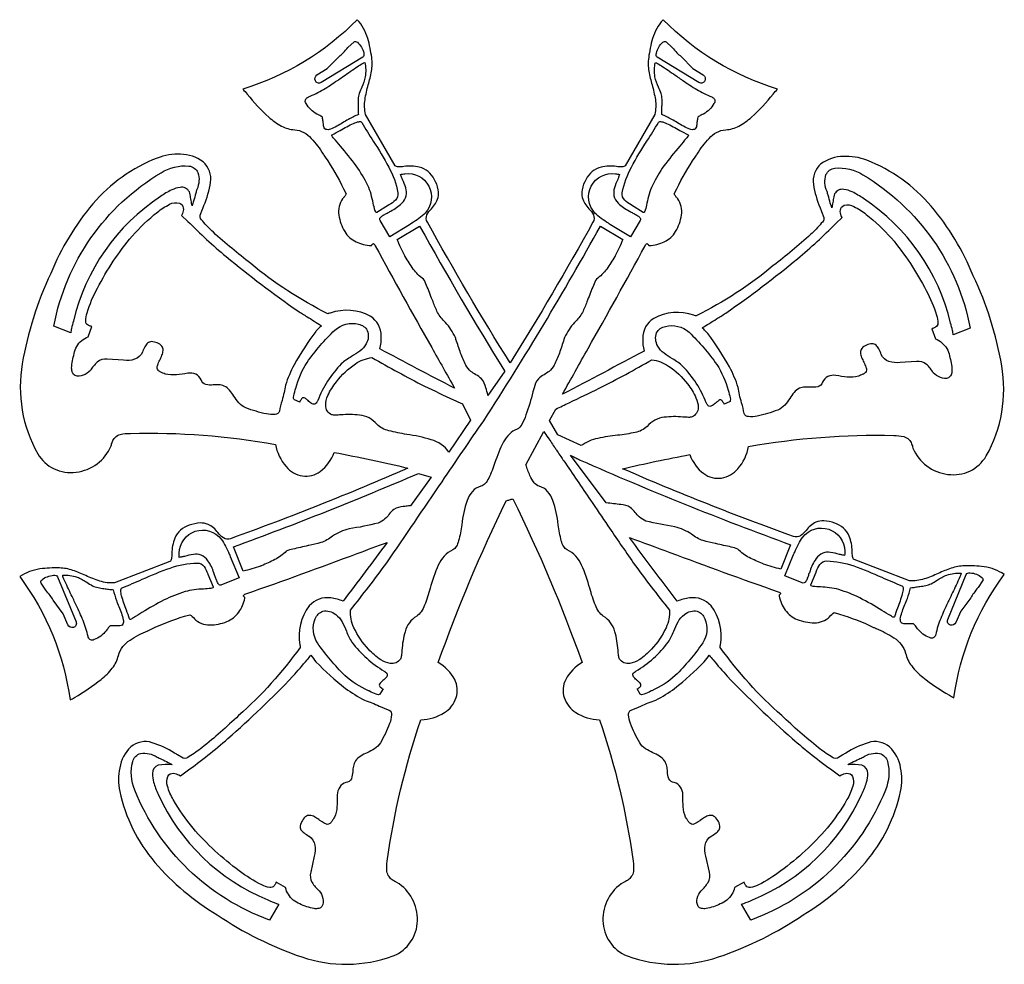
# Model space of a CAD drawing. Extents: x 0.49 to 8.06, y 2.02 to 9.28.
import ezdxf

# ---------------------------------------------------------------- set-up
doc = ezdxf.new("R2010")
doc.units = 0

msp = doc.modelspace()

# ---------------------------------------------------------------- linework, layer by layer
for points in [[(7.757156, 5.087283, 0.077), (7.653992, 5.068571, 0.024748), (7.555106, 5.028811, -0.030739), (7.446327, 4.986042, -0.097046), (7.333433, 4.9725), (6.908146, 5.1356, -0.141644), (6.90079, 5.14427, -0.06547), (6.896444, 5.158278, -0.030514), (6.892546, 5.19888, 0.08933), (6.870437, 5.315928, 0.216478), (6.758592, 5.414994, 0.079621), (6.674365, 5.432755, 0.107726), (6.614255, 5.422243, 0.120085), (6.538265, 5.358798, -0.074912), (6.496014, 5.317972, -0.232616), (6.440796, 5.312294, -0.016055), (5.127544, 5.833307, -0.009663), (5.644742, 5.94204, 0.147313), (5.751915, 5.79541, 0.193689), (5.887567, 5.761195, 0.176141), (6.01475, 5.832886, 0.131449), (6.096514, 6.003969, -0.050471), (7.211928, 6.088536, -0.07163), (7.289616, 6.080041, -0.136142), (7.328761, 6.056824, -0.088043), (7.349596, 6.024922, -0.048785), (7.359918, 5.991886, 0.270401), (7.628449, 5.790082, 0.30517), (7.923853, 5.931469, 0.172666), (8.042832, 6.623891, 0.067535), (7.824143, 7.316312, 0.077915), (7.500316, 7.851477, 0.123042), (7.004729, 8.204294, 0.103405), (6.825194, 8.233555, 0.160028), (6.652667, 8.175607, 0.259524), (6.595399, 8.018455, 0.064128), (6.646555, 7.838887, -0.001797), (6.657337, 7.810132), (6.674462, 7.764842, -0.276214), (6.655427, 7.719385, -0.034683), (6.573281, 7.633666, -0.022123), (6.286765, 7.393897, -0.05766), (5.694587, 7.008231, -0.093588), (5.687535, 7.009194, -0.010224), (5.674419, 7.012987, 0.211294), (5.367447, 6.988601, 0.258242), (5.282746, 6.83494, 0.076502), (5.292678, 6.73791, -0.004241), (4.666429, 6.407172, -0.001163), (4.86217, 6.755966, 0.004577), (5.30046, 7.545862, -0.058758), (5.309121, 7.559048, -0.185959), (5.315466, 7.563082, -0.223221), (5.320261, 7.56102, -0.048064), (5.324274, 7.555923, 0.049982), (5.328334, 7.550789, 0.087752), (5.330608, 7.549228, 0.138464), (5.333179, 7.548871, 0.104938), (5.448456, 7.577004, 0.146313), (5.535689, 7.656108, 0.0984), (5.580485, 7.782769, 0.191244), (5.552831, 7.908294, -0.030471), (5.537054, 7.925286, -0.061883), (5.524782, 7.944544), (5.545033, 7.983803, -0.040235), (5.686457, 8.228784, 0.000391), (5.69615, 8.243569, 0.000261), (5.701125, 8.251117, -0.047638), (5.79271, 8.371949, -0.194677), (5.920474, 8.438382, 0.115089), (6.022027, 8.467081, 0.058338), (6.119798, 8.535657, 0.037631), (6.285225, 8.711175, -0.003845), (6.31929, 8.750985, -0.124794), (5.439107, 9.284081, 0.11095), (5.358687, 9.138916, 0.041482), (5.328508, 8.992618, 0.079411), (5.330346, 8.88758, 0.025572), (5.354368, 8.783597, -0.031327), (5.379755, 8.669868, -0.098234), (5.375244, 8.556174), (5.147796, 8.162011, -0.144027), (5.137942, 8.155678, -0.06726), (5.123097, 8.153297, -0.031301), (5.081306, 8.155458, 0.087356), (4.96239, 8.151231, 0.213151), (4.847142, 8.057815, 0.080712), (4.816641, 7.977662, 0.108535), (4.817957, 7.916727, 0.119524), (4.869457, 7.831733, -0.075443), (4.903504, 7.783645, -0.237944), (4.900096, 7.728592, -0.013854), (4.26294, 6.645797, -0.013802), (3.627347, 7.728592, -0.237934), (3.623946, 7.783644, -0.075433), (3.657996, 7.83173, 0.119526), (3.709502, 7.916725, 0.10854), (3.710819, 7.977661, 0.080715), (3.680318, 8.057815, 0.213127), (3.565061, 8.151231, 0.087359), (3.446149, 8.155458, -0.031303), (3.404361, 8.153297, -0.067263), (3.389517, 8.155678, -0.144023), (3.379664, 8.162011), (3.152215, 8.556174, -0.098256), (3.147696, 8.669882, -0.031334), (3.173086, 8.783625, 0.025565), (3.197106, 8.887594, 0.079389), (3.198951, 8.992618, 0.041439), (3.168764, 9.138916, 0.110976), (3.088336, 9.284081, -0.124796), (2.208169, 8.750985, -0.003848), (2.242246, 8.71116, 0.037633), (2.40766, 8.53565, 0.058341), (2.505423, 8.467078, 0.11509), (2.606969, 8.438382, -0.194649), (2.734709, 8.371975, -0.047632), (2.826298, 8.251169, 0.000265), (2.831308, 8.243569, 0.000389), (2.840984, 8.22881, -0.040272), (2.98241, 7.983803), (3.00266, 7.944544, -0.061829), (2.99039, 7.925286, -0.030333), (2.974628, 7.908294, 0.191227), (2.946972, 7.782769, 0.098372), (2.991753, 7.656108, 0.14627), (3.078994, 7.577004, 0.104942), (3.194279, 7.548871, 0.138499), (3.196851, 7.549228, 0.087798), (3.199125, 7.550789, 0.050009), (3.203182, 7.555925, -0.04808), (3.207191, 7.561022, -0.223404), (3.211982, 7.563082, -0.185914), (3.218323, 7.559048, -0.058709), (3.226983, 7.545862, 0.005981), (3.660268, 6.764611, -0.001246), (3.836107, 6.452481, -0.004803), (3.262812, 6.754531, 0.076509), (3.272745, 6.851552, 0.258246), (3.188044, 7.005206, 0.211268), (2.88107, 7.029605, -0.010223), (2.867956, 7.025814, -0.093577), (2.860904, 7.024851, -0.057658), (2.268726, 7.41051, -0.022123), (1.98221, 7.650272, -0.034683), (1.900063, 7.73599, -0.276213), (1.881028, 7.781446), (1.898153, 7.826754, -0.001797), (1.908935, 7.855509, 0.06412), (1.960095, 8.035073, 0.259539), (1.902842, 8.192211, 0.159989), (1.7303, 8.250168, 0.103422), (1.550762, 8.220915, 0.123044), (1.055175, 7.868096, 0.077916), (0.731347, 7.332917, 0.067529), (0.512665, 6.640503, 0.172672), (0.631639, 5.94809, 0.305183), (0.927042, 5.806695, 0.270392), (1.195572, 6.00849, -0.048773), (1.205896, 6.041526, -0.08804), (1.226731, 6.073428, -0.136167), (1.265877, 6.096644, -0.071616), (1.343581, 6.105139, -0.050494), (2.458978, 6.020574, 0.131454), (2.540741, 5.8495, 0.17614), (2.667923, 5.777814, 0.193683), (2.803576, 5.81203, 0.147312), (2.91075, 5.958661, -0.011608), (3.477792, 5.837844, -0.016387), (2.114696, 5.295692, -0.232609), (2.059478, 5.301369, -0.074912), (2.017228, 5.342193, 0.120095), (1.941237, 5.405633, 0.107731), (1.881126, 5.416141, 0.079619), (1.796899, 5.398374, 0.216471), (1.685054, 5.299312, 0.089335), (1.662945, 5.182273, -0.030517), (1.659047, 5.141673, -0.065474), (1.6547, 5.127666, -0.141641), (1.647344, 5.118996), (1.222058, 4.955896, -0.097068), (1.109164, 4.96943, -0.030746), (1.000386, 5.012197, 0.024754), (0.901499, 5.051957, 0.077022), (0.798335, 5.070662, 0.044035), (0.648588, 5.062926, 0.112102), (0.492992, 5.004229, -0.125708), (0.880901, 4.055831, -0.00209), (0.914669, 4.076179, 0.037113), (1.118635, 4.213429, 0.057401), (1.205137, 4.301048, 0.115728), (1.251653, 4.398635, -0.188725), (1.341322, 4.516184, -0.046941), (1.477906, 4.588506, 0.000066), (1.482211, 4.590438, 0.000775), (1.503421, 4.600019, -0.039319), (1.759506, 4.699171), (1.801571, 4.711254, -0.08833), (1.835854, 4.679525, 0.201539), (1.953463, 4.63271, 0.097418), (2.0851, 4.658383, 0.149657), (2.176621, 4.730125, 0.105315), (2.223749, 4.838104, 0.208052), (2.222584, 4.844013, 0.050436), (2.218149, 4.849438, -0.047239), (2.214027, 4.854427, -0.212717), (2.212944, 4.859553, -0.181858), (2.217809, 4.865094, -0.059727), (2.231529, 4.871329, 0.005475), (3.088399, 5.182138, -0.000505), (3.317349, 5.266987, -0.003174), (2.9793, 4.81545, 0.076671), (2.884854, 4.839802, 0.255759), (2.719131, 4.7792, 0.211376), (2.647494, 4.479469, -0.009732), (2.649113, 4.466988, -0.092788), (2.649033, 4.460564, -0.056965), (2.175456, 3.935582, -0.021801), (1.894122, 3.689445, -0.033998), (1.796631, 3.621195, -0.268641), (1.748615, 3.608815), (1.706551, 3.634494, -0.001264), (1.683444, 3.647614, 0.063791), (1.511406, 3.72759, 0.263557), (1.34669, 3.694894, 0.161469), (1.261979, 3.535004, 0.105745), (1.26256, 3.353586, 0.123267), (1.53246, 2.807475, 0.079512), (2.010332, 2.405204, 0.06667), (2.661502, 2.080894, 0.17236), (3.364085, 2.089576, 0.305813), (3.550433, 2.35952, 0.272047), (3.392117, 2.654383, 0.004159), (3.383518, 2.65875, -0.037411), (3.356503, 2.674043, -0.098552), (3.332926, 2.698179, -0.13775), (3.316565, 2.738383, -0.068476), (3.318894, 2.815971, -0.049596), (3.577501, 3.903301, 0.131167), (3.757896, 3.958585, 0.173423), (3.84876, 4.073758, 0.19272), (3.837098, 4.213566, 0.148422), (3.709914, 4.342756, -0.027486), (4.233344, 5.587153, 0.010055), (4.2591, 5.594721, -0.009994), (4.284754, 5.602261, -0.028227), (4.817529, 4.342756, 0.148424), (4.690354, 4.213566, 0.19271), (4.678695, 4.073758, 0.173418), (4.769557, 3.958585, 0.131172), (4.949942, 3.903301, -0.049595), (5.208549, 2.815971, -0.068411), (5.210886, 2.738383, -0.137821), (5.194532, 2.698179, -0.098581), (5.170959, 2.67405, -0.037405), (5.143945, 2.65876, 0.004181), (5.135326, 2.654383, 0.272036), (4.977018, 2.35952, 0.305823), (5.163375, 2.089576, 0.17236), (5.865958, 2.080894, 0.06667), (6.517128, 2.405204, 0.079506), (6.99499, 2.807475, 0.123278), (7.264882, 3.353586, 0.105739), (7.265466, 3.535004, 0.161451), (7.180769, 3.694894, 0.263568), (7.016029, 3.727585, 0.063789), (6.843978, 3.647594, -0.00126), (6.820908, 3.634494), (6.778843, 3.608815, -0.268619), (6.730822, 3.621195, -0.034001), (6.633329, 3.689445, -0.021802), (6.351994, 3.935582, -0.056956), (5.878408, 4.460564, -0.092789), (5.878329, 4.466988, -0.009732), (5.879947, 4.479469, 0.211379), (5.808311, 4.7792, 0.255785), (5.642603, 4.839802, 0.07667), (5.548158, 4.81545), (5.548158, 4.81545, -0.003335), (5.180517, 5.30475, -0.000978), (5.490969, 5.18998, 0.005429), (6.323963, 4.887933, -0.059727), (6.337682, 4.881698, -0.181858), (6.342547, 4.876157, -0.212717), (6.341465, 4.871031, -0.047239), (6.337342, 4.866042, 0.050436), (6.332907, 4.860617, 0.208052), (6.331743, 4.854708, 0.105321), (6.378871, 4.746731, 0.1497), (6.47039, 4.675004, 0.097418), (6.60203, 4.649331, 0.201503), (6.719653, 4.696146, -0.088769), (6.753921, 4.727858), (6.795985, 4.715775, -0.03932), (7.052051, 4.616632, 0.000777), (7.073279, 4.607042, 0.000064), (7.077515, 4.605142, -0.046947), (7.214133, 4.532828, -0.188759), (7.303838, 4.415256, 0.115704), (7.350328, 4.317698, 0.057405), (7.436783, 4.230106, 0.037114), (7.640683, 4.092873, -0.002109), (7.674589, 4.072435, -0.125716), (8.0625, 5.020833, 0.112143), (7.90691, 5.079544, 0.044042)], [(2.778388, 8.859214), (2.857711, 8.910085), (2.948092, 9.001626, 0.051512), (2.980464, 9.030688, 0.017587), (3.016593, 9.069504), (3.063194, 9.112864, -0.261075), (3.075268, 9.117309, -0.128234), (3.089904, 9.11024, -0.089956), (3.119706, 9.073752, -0.080923), (3.138293, 9.02778, -0.094233), (3.13891, 9.008855, -0.211307), (3.131358, 8.996701), (2.811747, 8.801133, -0.204692), (2.782901, 8.798742, -0.198969), (2.766102, 8.815125, -0.378072)], [(5.462903, 9.112864), (5.509506, 9.069504, 0.017585), (5.545634, 9.030688, 0.051514), (5.578006, 9.001626), (5.668387, 8.910085), (5.74771, 8.859214, -0.378069), (5.759995, 8.815125, -0.198969), (5.743196, 8.798742, -0.204698), (5.714351, 8.801133), (5.394739, 8.996701, -0.211308), (5.387187, 9.008855, -0.09423), (5.387805, 9.02778, -0.08092), (5.406392, 9.073752, -0.089953), (5.436194, 9.11024, -0.128235), (5.450829, 9.117309, -0.261084)], [(2.829578, 8.469254, 0.005233), (2.825469, 8.500687, 0.032589), (2.819747, 8.534074, 0.06442), (2.807537, 8.54333, 0.022816), (2.794125, 8.550139, -0.032461), (2.776674, 8.559315, -0.143136), (2.695754, 8.639697), (2.690242, 8.648118, -0.260563), (2.691935, 8.672395, -0.168215), (2.712156, 8.690435, 0.041608), (2.827822, 8.747412, 0.015037), (2.935217, 8.817019, -0.00013), (2.945874, 8.824225, 0.000863), (2.981313, 8.848835, -0.004564), (3.088538, 8.922514, -0.012225), (3.129328, 8.948651, -0.159268), (3.146433, 8.956167, -0.096195), (3.149425, 8.844961, -0.058544), (3.122143, 8.765117, 0.018714), (3.102822, 8.717156, 0.07013), (3.094741, 8.672984, 0.022863), (3.094968, 8.627601, -0.014682), (3.095546, 8.591214, 0.030395), (3.097125, 8.555753, 0.010921), (3.020054, 8.518175, 0.017964), (2.975541, 8.492057, -0.054379), (2.881934, 8.442776, -0.169744), (2.846509, 8.440879, -0.291809)], [(5.379664, 8.956167, -0.159284), (5.396766, 8.948652, -0.012226), (5.437549, 8.922521, -0.004564), (5.544764, 8.84885, 0.000864), (5.580225, 8.824225, -0.00013), (5.590868, 8.817028, 0.015037), (5.698269, 8.747416, 0.041609), (5.813942, 8.690435, -0.168224), (5.834163, 8.672395, -0.26054), (5.835857, 8.648118), (5.830344, 8.639697, -0.143129), (5.749425, 8.559315, -0.032463), (5.731974, 8.550139, 0.022819), (5.718561, 8.54333, 0.064434), (5.706351, 8.534074, 0.032615), (5.700629, 8.500687, 0.005236), (5.696519, 8.469254, -0.291803), (5.679589, 8.440879, -0.169747), (5.644165, 8.442776, -0.05438), (5.550559, 8.492055, 0.017966), (5.506043, 8.518175, 0.010931), (5.428972, 8.555753, 0.030393), (5.430553, 8.591214, -0.014681), (5.43113, 8.627599, 0.022865), (5.431358, 8.672983, 0.070136), (5.423275, 8.717156, 0.018716), (5.403954, 8.765119, -0.058542), (5.376673, 8.844962, -0.096192)], [(3.16865, 8.011129, 0.039386), (3.080807, 8.159949, 0.018363), (2.958185, 8.31286, -0.000703), (2.909036, 8.371764), (2.909036, 8.371764, -0.037089), (2.898221, 8.383373, -0.082183), (2.892786, 8.392566, -0.130981), (2.892418, 8.396459, -0.214212), (2.894515, 8.399292, 0.012783), (2.957448, 8.433572, -0.024268), (3.060311, 8.487583, -0.063878), (3.10006, 8.500327, -0.308871), (3.122167, 8.493908, 0.009579), (3.211063, 8.350818, -0.022778), (3.330145, 8.151873, -0.079206), (3.400637, 7.952831, -0.246215), (3.381893, 7.897362, -0.065222), (3.332112, 7.860629, 0.000251), (3.329044, 7.858751), (3.239554, 7.803142, -0.397854), (3.231506, 7.805222, -0.08798), (3.224498, 7.819312, -0.025434), (3.210899, 7.873468, 0.014555), (3.19406, 7.943023, 0.048156)], [(5.125461, 7.952831, -0.079206), (5.195955, 8.151876, -0.022778), (5.315039, 8.350824, 0.009578), (5.403932, 8.493908, -0.308881), (5.426038, 8.500327, -0.063878), (5.465788, 8.487583, -0.024268), (5.568651, 8.433571, 0.012782), (5.631583, 8.399292, -0.214322), (5.63368, 8.396459, -0.131007), (5.63331, 8.392566, -0.082162), (5.627869, 8.383373, -0.037074), (5.617046, 8.371764, 0.000062), (5.617046, 8.371764, -0.000704), (5.567866, 8.312817, 0.01836), (5.44528, 8.159935, 0.039376), (5.357447, 8.011129, 0.048153), (5.332038, 7.943024, 0.014554), (5.315199, 7.873471, -0.025434), (5.3016, 7.819313, -0.087978), (5.294592, 7.805222, -0.397856), (5.286543, 7.803142), (5.197053, 7.858751, 0.000251), (5.193985, 7.860629, -0.065223), (5.144205, 7.897362, -0.246222)], [(0.755262, 6.929158, -0.214511), (1.579349, 8.107846, -0.163336), (1.794333, 8.15943, -0.260841), (1.863704, 8.109012, -0.18296), (1.855081, 7.979938, 0.009952), (1.846768, 7.950134, -0.00477), (1.830232, 7.890425, -0.055581), (1.817704, 7.854786, -0.01329), (1.814792, 7.872167, 0.006369), (1.807228, 7.917733, 0.029128), (1.797453, 7.960696, 0.326133), (1.725403, 7.995418, 0.083418), (1.661629, 7.976162, 0.04592), (1.576239, 7.924932, 0.192828), (0.906362, 6.967678, 0.024292), (0.890401, 6.911113, 0.038221), (0.886111, 6.878271)], [(3.263754, 7.740036, -0.359284), (3.265936, 7.764324, -0.078486), (3.288388, 7.780698, 0.004303), (3.293383, 7.783647, -0.01383), (3.318897, 7.79808, 0.012817), (3.345985, 7.813376, 0.074937), (3.430954, 7.873259, 0.143639), (3.464467, 7.931189, 0.122625), (3.461104, 7.990927, 0.04014), (3.435442, 8.056236, -0.045695), (3.433981, 8.059761, -0.002544), (3.430869, 8.06838, 0.009378), (3.421207, 8.094368, -0.023113), (3.453239, 8.100451, -0.707045), (3.61044, 7.798251, -0.054994), (3.562271, 7.756899, -0.011995), (3.507012, 7.719307, 0.005335), (3.490431, 7.708307), (3.337364, 7.614581)], [(5.072858, 8.100451, -0.023119), (5.10489, 8.094368, 0.009358), (5.095239, 8.068408, -0.002549), (5.09212, 8.05977, -0.045765), (5.090656, 8.056236, 0.040139), (5.064994, 7.990927, 0.122624), (5.061631, 7.931189, 0.143638), (5.095145, 7.873259, 0.074937), (5.180114, 7.813376, 0.012825), (5.207209, 7.798076, -0.013821), (5.232715, 7.783647, 0.004308), (5.237712, 7.780697, -0.078489), (5.260162, 7.764323, -0.359289), (5.262343, 7.740036), (5.188735, 7.614581), (5.035668, 7.708307, 0.00533), (5.019095, 7.719301, -0.011996), (4.963833, 7.756895, -0.054995), (4.915658, 7.798251, -0.707047)], [(6.97579, 8.092117, -0.214509), (7.799876, 6.913429), (7.669026, 6.86254, 0.038236), (7.664737, 6.895384, 0.024297), (7.648776, 6.951947, 0.192827), (6.978899, 7.909203, 0.04592), (6.893509, 7.960433, 0.08342), (6.829735, 7.979688, 0.326129), (6.757685, 7.944965, 0.029131), (6.747909, 7.902001, 0.00637), (6.740347, 7.856434, -0.013287), (6.737435, 7.839056, -0.055579), (6.724901, 7.874713, -0.004771), (6.70836, 7.934439, 0.009937), (6.700058, 7.964208, -0.182961), (6.691434, 8.093282, -0.260842), (6.760805, 8.143699, -0.163332)], [(2.536553, 6.4749, -0.033948), (2.526227, 6.418813, -0.008655), (2.509812, 6.35724, 0.027475), (2.489817, 6.27555, -0.334932), (2.457115, 6.250678, -0.079904), (2.389633, 6.254408, -0.041989), (2.2321, 6.301229, -0.116263), (2.17842, 6.338959, -0.038827), (2.139402, 6.390961, 0.031315), (2.106415, 6.435917, 0.102806), (2.065001, 6.46885, 0.083979), (2.022421, 6.477935, 0.028483), (1.980259, 6.47728, -0.079398), (1.924892, 6.479707, -0.256156), (1.887986, 6.515671, 0.18151), (1.84586, 6.558899, 0.156839), (1.784614, 6.567012, -0.025265), (1.697711, 6.554933, -0.089113), (1.611868, 6.560979, 0.017319), (1.594519, 6.568749, -0.021517), (1.573949, 6.578111, -0.079708), (1.557171, 6.590053, -0.165187), (1.548889, 6.606769, -0.142228), (1.553804, 6.630454, -0.038825), (1.570176, 6.668329, 0.021943), (1.586891, 6.705224, 0.079915), (1.595647, 6.742102, 0.173671), (1.586512, 6.774908, 0.152142), (1.549551, 6.799586, 0.099837), (1.505765, 6.809731, 0.175351), (1.476447, 6.799208, 0.097968), (1.45536, 6.771127, 0.022898), (1.436264, 6.728599, -0.20776), (1.376799, 6.674425, -0.119879), (1.291836, 6.666686), (1.16581, 6.674232, 0.217397), (1.089163, 6.652155, 0.086532), (1.036943, 6.588154, -0.109349), (0.981362, 6.550973, -0.197675), (0.919404, 6.548896, -0.154533), (0.899583, 6.571076, -0.102164), (0.892504, 6.606281, -0.071738), (0.912328, 6.718028, -0.186519), (0.970212, 6.818083, -0.089439), (1.01854, 6.847919), (1.048269, 6.926436, -0.069903), (1.039441, 6.928088, -0.026213), (1.029687, 6.931722, -0.019385), (1.01854, 6.937007, -0.30171), (1.001196, 6.968448, -0.079797), (1.010684, 7.031372, -0.047696), (1.090579, 7.219602, -0.055911), (1.356975, 7.621118, -0.038276), (1.551152, 7.805175, -0.059154), (1.645917, 7.865135, -0.191397), (1.720903, 7.874835, -0.286059), (1.750815, 7.837081, -0.130372), (1.743557, 7.794789), (1.737894, 7.779697), (1.786043, 7.734389, 0.021301), (2.079168, 7.464069, 0.019137), (2.631422, 7.04574, 0.000634), (2.702917, 7.00108, -0.000711), (2.812671, 6.932486, -0.000319), (2.807189, 6.927228, 0.003582), (2.783972, 6.904764, 0.029403), (2.768775, 6.88869, 0.032954), (2.602745, 6.631958, 0.047186)], [(5.921297, 7.0288, 0.019137), (6.47355, 7.447129, 0.021299), (6.766676, 7.717449), (6.814825, 7.762757), (6.809161, 7.777849, -0.130372), (6.801903, 7.82014, -0.286059), (6.831815, 7.857894, -0.191397), (6.906801, 7.848194, -0.059154), (7.001566, 7.788235, -0.038276), (7.195743, 7.604178, -0.055912), (7.46214, 7.202662, -0.047696), (7.542034, 7.014431, -0.079797), (7.551522, 6.951507, -0.301709), (7.534178, 6.920067, -0.019385), (7.523031, 6.914781, -0.026213), (7.513277, 6.911148, -0.069903), (7.504449, 6.909496), (7.534178, 6.830979, -0.08944), (7.582507, 6.801143, -0.186524), (7.64039, 6.701087, -0.071736), (7.660214, 6.58934, -0.102162), (7.653135, 6.554136, -0.154532), (7.633315, 6.531956, -0.197673), (7.571356, 6.534033, -0.109342), (7.515775, 6.571214, 0.086531), (7.463555, 6.635214, 0.217392), (7.386908, 6.657293), (7.260882, 6.649746, -0.119873), (7.175919, 6.657486, -0.207757), (7.116454, 6.711658, 0.022896), (7.097358, 6.754187, 0.097968), (7.076271, 6.782268, 0.17535), (7.046954, 6.792791, 0.099836), (7.003167, 6.782647, 0.152143), (6.966206, 6.757968, 0.17367), (6.957071, 6.725161, 0.079914), (6.965828, 6.688283, 0.021943), (6.982543, 6.651387, -0.038822), (6.998915, 6.613514, -0.142229), (7.00383, 6.589828, -0.165182), (6.995547, 6.573113, -0.079706), (6.978769, 6.561171, -0.021517), (6.958199, 6.551809, 0.017319), (6.94085, 6.544039, -0.089115), (6.855007, 6.537993, -0.025258), (6.768104, 6.550072, 0.156842), (6.706858, 6.541959, 0.181494), (6.664732, 6.498731, -0.256156), (6.627826, 6.462767, -0.079399), (6.572459, 6.46034, 0.028483), (6.530297, 6.460995, 0.08398), (6.487718, 6.45191, 0.102806), (6.446304, 6.418977, 0.031316), (6.413315, 6.37402, -0.038827), (6.374297, 6.322019, -0.116262), (6.320618, 6.284289, -0.041989), (6.163085, 6.237468, -0.079904), (6.095603, 6.233738, -0.334932), (6.062901, 6.25861, 0.027474), (6.042905, 6.340302, -0.008654), (6.026491, 6.401874, -0.033943), (6.016165, 6.45796, 0.047187), (5.949973, 6.615017, 0.032953), (5.783943, 6.87175, 0.029403), (5.768746, 6.887824, 0.003582), (5.745529, 6.910288, -0.000319), (5.740047, 6.915546, -0.000712), (5.849907, 6.984206, 0.000632)], [(4.316801, 6.135978, 0.123515), (4.257463, 6.100014, 0.070876), (4.211982, 6.038631, 0.042611), (4.146344, 5.879871, -0.033478), (4.098852, 5.760134, -0.067655), (4.071165, 5.71908, -0.14532), (4.037843, 5.698021, 0.156618), (3.973084, 5.659336, 0.09229), (3.932143, 5.588602, 0.051252), (3.891351, 5.402951, -0.031774), (3.867668, 5.279009, -0.066617), (3.849282, 5.235199, -0.152838), (3.822596, 5.210233, 0.183608), (3.7113, 5.092082, 0.042939), (3.648772, 4.914111, -0.029419), (3.605723, 4.783577, -0.052842), (3.57889, 4.734081, -0.103432), (3.545049, 4.701306, 0.193542), (3.455695, 4.580887, 0.054737), (3.431877, 4.438864, -0.013214), (3.42748, 4.396825, -0.085395), (3.420435, 4.370568, -0.295492), (3.341487, 4.336402, -0.110874), (3.269889, 4.364409, -0.064961), (3.175457, 4.446076, -0.085014), (3.062348, 4.61164, -0.124757), (3.035264, 4.746614, 0.013042), (3.314239, 5.109046, 0.001007), (3.739957, 5.733131, -0.001817), (4.060497, 6.202428, 0.017226), (4.956865, 7.6975), (5.129613, 7.594818, -0.020889), (5.071565, 7.469464, 0.000062), (5.068565, 7.464498, -0.025161), (5.005609, 7.367719, -0.082759), (4.927119, 7.28976, 0.067942), (4.903757, 7.242563, 0.006671), (4.859157, 7.129685, 0.000979), (4.85395, 7.11605, -0.03417), (4.818597, 7.034624, -0.085377), (4.758608, 6.95751, 0.058463), (4.716128, 6.902206, 0.021843), (4.682142, 6.841232, 0.000309), (4.67733, 6.826534, -0.008442), (4.641668, 6.721697, -0.037763), (4.601424, 6.628303, -0.086382), (4.562834, 6.581272, -0.047178), (4.524279, 6.555537, 0.082785), (4.480378, 6.523213, 0.122323), (4.447081, 6.454632, 0.001135), (4.438633, 6.423605, -0.020976), (4.385166, 6.246405, -0.042881), (4.352351, 6.173404, -0.161583)], [(3.765961, 6.95751, -0.085411), (3.705934, 7.034682, -0.034184), (3.67057, 7.116169, 0.000961), (3.665411, 7.129685, 0.00667), (3.620811, 7.242563, 0.067958), (3.597449, 7.28976, -0.082762), (3.518956, 7.367722, -0.025162), (3.456, 7.464506, 0.000062), (3.453004, 7.469464, -0.020813), (3.39494, 7.594818), (3.567703, 7.6975, 0.011621), (4.220506, 6.584507, -0.315133), (4.22174, 6.583751, -0.098093), (4.221917, 6.582994), (4.093067, 6.39724, 0.021609), (4.093045, 6.398138, 0.089687), (4.09289, 6.398753, 0.065691), (4.092471, 6.399367, 0.011879), (4.091656, 6.400265), (4.091656, 6.400265, 0.028388), (4.077489, 6.454632, 0.122321), (4.04419, 6.523213, 0.082784), (4.00029, 6.555537, -0.047178), (3.961734, 6.581272, -0.086383), (3.923144, 6.628303, -0.03784), (3.882814, 6.721898, -0.008461), (3.847123, 6.826874, 0.000295), (3.842426, 6.841232, 0.021738), (3.808435, 6.902206, 0.058483)], [(2.784151, 6.356756, 0.01079), (2.779659, 6.349332, -0.036646), (2.772351, 6.338084, -0.127665), (2.76291, 6.330622, -0.139161), (2.749635, 6.329957, -0.0812), (2.736176, 6.335564, -0.046432), (2.709614, 6.356642, 0.019348), (2.69367, 6.370229, 0.087576), (2.678991, 6.378517, 0.236071), (2.666042, 6.376925, 0.150609), (2.655286, 6.360872, 0.060809), (2.649439, 6.353827, 0.138314), (2.646782, 6.345747), (2.605725, 6.363629, -0.315666), (2.598909, 6.373531, -0.074327), (2.600058, 6.394396, -0.029916), (2.615642, 6.453018, -0.074442), (2.702549, 6.650557, -0.047813), (2.915842, 6.89864, -0.248458), (3.098331, 6.9442, -0.220679), (3.165351, 6.895349, -0.231161), (3.156568, 6.792729, -0.104087), (3.107756, 6.737105, -0.031907), (3.044021, 6.695136, 0.015147), (3.001381, 6.668415, 0.052049), (2.965401, 6.638706, 0.102362)], [(5.639297, 6.8817, -0.047812), (5.852588, 6.633617, -0.074439), (5.939497, 6.436078, -0.029919), (5.95508, 6.377456, -0.074333), (5.956229, 6.356591, -0.315667), (5.949413, 6.346689), (5.908357, 6.328807, 0.138324), (5.905699, 6.336887, 0.060756), (5.899853, 6.343932, 0.150609), (5.889097, 6.359985, 0.236071), (5.876148, 6.361577, 0.087576), (5.861469, 6.353289, 0.019348), (5.845525, 6.339702, -0.046433), (5.818962, 6.318624, -0.0812), (5.805503, 6.313016, -0.139157), (5.792228, 6.313682, -0.127665), (5.782786, 6.321143, -0.036646), (5.775478, 6.332391, 0.01079), (5.770986, 6.339815, 0.102362), (5.589736, 6.621765, 0.052048), (5.553757, 6.651474, 0.015147), (5.511118, 6.678195, -0.031908), (5.447383, 6.720165, -0.104091), (5.398571, 6.77579, -0.231163), (5.389788, 6.87841, -0.220679), (5.456807, 6.92726, -0.248457)], [(3.237772, 6.175236, 0.19591), (3.106058, 6.245217, 0.054991), (2.962122, 6.24689, -0.013356), (2.919528, 6.244744, -0.086295), (2.892247, 6.247736, -0.30353), (2.845695, 6.320217, -0.110002), (2.862181, 6.395535, -0.064844), (2.927657, 6.501436, -0.084962), (3.073865, 6.639059, -0.119297), (3.200951, 6.68719, 0.012789), (3.605936, 6.468211, 0.003486), (3.828239, 6.362711, -0.00033), (3.896239, 6.33079), (3.959949, 6.205453), (3.792867, 5.960796, 0.173816), (3.657555, 6.055349, 0.04007), (3.468842, 6.097303, -0.027275), (3.330585, 6.125414, -0.141495)], [(4.948479, 6.451607, 0.012814), (5.353464, 6.670586), (5.353464, 6.670586, -0.119243), (5.480566, 6.622442, -0.084953), (5.626776, 6.484832, -0.064846), (5.692242, 6.378931, -0.109996), (5.708723, 6.303611, -0.303421), (5.662169, 6.231115, -0.086241), (5.634898, 6.228129, -0.013349), (5.592322, 6.230278, 0.054997), (5.448385, 6.228614, 0.195926), (5.31666, 6.158632, -0.150875), (5.225331, 6.112104, -0.029172), (5.08985, 6.090457, 0.027659), (4.937362, 6.066086, 0.106769), (4.809697, 6.010624), (4.631288, 6.093694), (4.566149, 6.20394), (4.614297, 6.291532, -0.000383), (4.717065, 6.340582, 0.001889)], [(5.210329, 5.109046, 0.013036), (5.489289, 4.746614, -0.124811), (5.462212, 4.61164, -0.084994), (5.349111, 4.446076, -0.064967), (5.254677, 4.364409, -0.11087), (5.183076, 4.336402, -0.295559), (5.104135, 4.370568, -0.085456), (5.097082, 4.396835, -0.013223), (5.092682, 4.438893, 0.054737), (5.068864, 4.580904, 0.19354), (4.979519, 4.701306, -0.103437), (4.945671, 4.734085, -0.052847), (4.918833, 4.783585, -0.029423), (4.875778, 4.914132, 0.042936), (4.813254, 5.092091, 0.183601), (4.701972, 5.210233, -0.152838), (4.675286, 5.235199, -0.066617), (4.6569, 5.279009, -0.031774), (4.633217, 5.402951, 0.051252), (4.592425, 5.588602, 0.09229), (4.551484, 5.659336, 0.156618), (4.486725, 5.698021, -0.158261), (4.448141, 5.725969, -0.062945), (4.415922, 5.781092, -0.029182), (4.384764, 5.864146), (4.522135, 6.119357, 0.002056), (4.554797, 6.07156, -0.003792), (4.608517, 5.992507, 0.004216), (4.624537, 5.96915, -0.012031), (4.652412, 5.927571, 0.000044), (4.675386, 5.894071, -0.002528), (4.881811, 5.5908, 0.00058), (5.015596, 5.394791, -0.001105)], [(6.211835, 5.100493, 0.000121), (6.204464, 5.103574, -0.024512), (6.101275, 5.150686, -0.080929), (6.013594, 5.215275, 0.063903), (5.963326, 5.230751, 0.005246), (5.845083, 5.257558, 0.000143), (5.839261, 5.25866, -0.036242), (5.747714, 5.280608, -0.091166), (5.658169, 5.330042, 0.059182), (5.59656, 5.363836, 0.025983), (5.530715, 5.387433, -0.028897), (5.306979, 5.431229, -0.086907), (5.255235, 5.462704, -0.047322), (5.224525, 5.497162, 0.084523), (5.186596, 5.535824, 0.12505), (5.114403, 5.558079, -0.011969), (5.002526, 5.571675), (4.726392, 5.937133, -0.012248), (4.761175, 5.91935, 0.000005), (4.761801, 5.919017, -0.014255), (4.789003, 5.906162, 0.004492), (4.802858, 5.899387, 0.016313), (6.420007, 5.2485), (6.344953, 5.061235, -0.019939)], [(3.2491, 5.415617, -0.028842), (3.025365, 5.371821, 0.025993), (2.959507, 5.348226, 0.059179), (2.89791, 5.314446, -0.091185), (2.808372, 5.265002, -0.036253), (2.716845, 5.243053, 0.000145), (2.710997, 5.241946, 0.005226), (2.592754, 5.215145, 0.064138), (2.542486, 5.199662, -0.080947), (2.454711, 5.135029, -0.024522), (2.351419, 5.087901, 0.000115), (2.344228, 5.084897, -0.020003), (2.211126, 5.045622), (2.136072, 5.232889, 0.014198), (3.559217, 5.797696), (3.656925, 5.767496), (3.498312, 5.548517, 0.012796), (3.46407, 5.544967, -0.008221), (3.441676, 5.542483, 0.12507), (3.369484, 5.520225, 0.084522), (3.331556, 5.481558, -0.047326), (3.300845, 5.447095, -0.086922)], [(6.548201, 4.992381, 0.00444), (6.546033, 4.98691, -0.078465), (6.533362, 4.962211, -0.359581), (6.50975, 4.956299), (6.374296, 5.009354), (6.442981, 5.175194, 0.005078), (6.451019, 5.192817, -0.011989), (6.479548, 5.253438, -0.054977), (6.512993, 5.307775, -0.706981), (6.836083, 5.199831, -0.023306), (6.835058, 5.167244, 0.00942), (6.807782, 5.172717, -0.002513), (6.798867, 5.174419, -0.045225), (6.795196, 5.175294, 0.040169), (6.726688, 5.190445, 0.122676), (6.667159, 5.184433, 0.143713), (6.61519, 5.142265, 0.074975), (6.56936, 5.048949, 0.013552), (6.558361, 5.01954, -0.01408)], [(2.045389, 4.940569, -0.359581), (2.021777, 4.946481, -0.078465), (2.009106, 4.971181, 0.00444), (2.006938, 4.976651, -0.014109), (1.996774, 5.003821, 0.013557), (1.985779, 5.033219, 0.074976), (1.939949, 5.126535, 0.143712), (1.88798, 5.168703, 0.122674), (1.828451, 5.174715, 0.040168), (1.759943, 5.159565, -0.045154), (1.756266, 5.158688, -0.00251), (1.747341, 5.156985, 0.00939), (1.720079, 5.151515, -0.023307), (1.719054, 5.184101, -0.706982), (2.042144, 5.292044, -0.054982), (2.075591, 5.237706, -0.01199), (2.104121, 5.177086, 0.005077), (2.112158, 5.159464), (2.180843, 4.993625)], [(1.764296, 4.888504, 0.039362), (1.603511, 4.824979, 0.018343), (1.433124, 4.727681, -0.000696), (1.367479, 4.688483), (1.367479, 4.688483, -0.037048), (1.354326, 4.679614, -0.082122), (1.344401, 4.675679, -0.131026), (1.340501, 4.675922, -0.214484), (1.338035, 4.678433, 0.012752), (1.314042, 4.745903, -0.024263), (1.276781, 4.855984, -0.06385), (1.27041, 4.897255, -0.308717), (1.280206, 4.9181, 0.009568), (1.435354, 4.983484, -0.022787), (1.650515, 5.069992, -0.07922), (1.858189, 5.108475, -0.246262), (1.910058, 5.081247, -0.065199), (1.938549, 5.026293, 0.000236), (1.939882, 5.023068), (1.980837, 4.925965, -0.397919), (1.977518, 4.918351, -0.08787), (1.962506, 4.91364, -0.025407), (1.906901, 4.908689, 0.014557), (1.835549, 4.902944, 0.048177)], [(7.217104, 4.694164, -0.214508), (7.214637, 4.691652, -0.130977), (7.210735, 4.691409, -0.082092), (7.200804, 4.695343, -0.037039), (7.187643, 4.704212), (7.187643, 4.704212, -0.000696), (7.122022, 4.743399, 0.018346), (6.951632, 4.840706, 0.039368), (6.790843, 4.904235, 0.048178), (6.71959, 4.918674, 0.014557), (6.648239, 4.924419, -0.025408), (6.592634, 4.92937, -0.087874), (6.577621, 4.934081, -0.397907), (6.574301, 4.941696), (6.615256, 5.038799, 0.000236), (6.616588, 5.042023, -0.065196), (6.64508, 5.096977, -0.24626), (6.696949, 5.124206, -0.079221), (6.904625, 5.085722, -0.022788), (7.119787, 4.999214, 0.009568), (7.274932, 4.933831, -0.308704), (7.284728, 4.912986, -0.06385), (7.278357, 4.871714, -0.024263), (7.241097, 4.761635, 0.012753)], [(0.864029, 4.63294), (0.826199, 4.719237), (0.749901, 4.822794, 0.051574), (0.726257, 4.859334, 0.017335), (0.693601, 4.901093), (0.658024, 4.953896, -0.260772), (0.655532, 4.966529, -0.128137), (0.66481, 4.979888, -0.08998), (0.705515, 5.003622, -0.080957), (0.75383, 5.014787, -0.094239), (0.77262, 5.012433, -0.211207), (0.783446, 5.003069), (0.926596, 4.656837, -0.204534), (0.924458, 4.627958, -0.199074), (0.905661, 4.61392, -0.377933)], [(1.255165, 4.625461, 0.004953), (1.22347, 4.626304, 0.033146), (1.189607, 4.625849, 0.064637), (1.178558, 4.615258, 0.022845), (1.169728, 4.603078, -0.032432), (1.157928, 4.587279, -0.143211), (1.065865, 4.519922), (1.05669, 4.515754, -0.260145), (1.032987, 4.521266, -0.167319), (1.018322, 4.544071, 0.041619), (0.980158, 4.667172, 0.015047), (0.928224, 4.784078, -0.000133), (0.922715, 4.795854, 0.000924), (0.903313, 4.836062, -0.004559), (0.84769, 4.952768, -0.012244), (0.828466, 4.996694, -0.159376), (0.823779, 5.014565, -0.096185), (0.934117, 5.0001, -0.058542), (1.008737, 4.960632, 0.018661), (1.05306, 4.934049, 0.069947), (1.095376, 4.919206, 0.022804), (1.140183, 4.91235, -0.014762), (1.176347, 4.90721, 0.030889), (1.211589, 4.903226, 0.011108), (1.236629, 4.821232, 0.017967), (1.255468, 4.773159, -0.054357), (1.289492, 4.673001, -0.169752), (1.285828, 4.637727, -0.291927)], [(7.497239, 4.531483), (7.488062, 4.535651, -0.143204), (7.396001, 4.603008, -0.032435), (7.3842, 4.618809, 0.022846), (7.375371, 4.630988, 0.064637), (7.364322, 4.641578, 0.03317), (7.330459, 4.642034, 0.004923), (7.298762, 4.641192, -0.29194), (7.2681, 4.653458, -0.169747), (7.264436, 4.688734, -0.054355), (7.298463, 4.788893, 0.017963), (7.3173, 4.836961, 0.011097), (7.34234, 4.918957, 0.030915), (7.377582, 4.92294, -0.014762), (7.413745, 4.92808, 0.022804), (7.458552, 4.934937, 0.069946), (7.500868, 4.949779, 0.018662), (7.545192, 4.976363, -0.058543), (7.619812, 5.01583, -0.096185), (7.73015, 5.030294, -0.159383), (7.725465, 5.012431, -0.012245), (7.706249, 4.968521, -0.004558), (7.65064, 4.851842, 0.000926), (7.631214, 4.811585, -0.000133), (7.625702, 4.799801, 0.015047), (7.573769, 4.682898, 0.041619), (7.535606, 4.559801, -0.167329), (7.520941, 4.536996, -0.260156)], [(7.860326, 4.919243, 0.017335), (7.827671, 4.877484, 0.051574), (7.804026, 4.840944), (7.727729, 4.737387), (7.6899, 4.65109, -0.377924), (7.648268, 4.632071, -0.199069), (7.62947, 4.646108, -0.204543), (7.627332, 4.674988), (7.770483, 5.021219, -0.211212), (7.781309, 5.030583, -0.094241), (7.800098, 5.032937, -0.080958), (7.848413, 5.021773, -0.089982), (7.889118, 4.998038, -0.128138), (7.898396, 4.98468, -0.260764), (7.895904, 4.972046)], [(2.922346, 4.713103, -0.111297), (2.972106, 4.65612, -0.03467), (3.004187, 4.585869, 0.015759), (3.023548, 4.540444, 0.054439), (3.04696, 4.501301, 0.097075), (3.296189, 4.277112, 0.003108), (3.300116, 4.274438, -0.037484), (3.311746, 4.26575, -0.137707), (3.318843, 4.255096, -0.137725), (3.317733, 4.241559, -0.082652), (3.310317, 4.228861, -0.047699), (3.285586, 4.205373, 0.020127), (3.269546, 4.191187, 0.089372), (3.259017, 4.177311, 0.227739), (3.258759, 4.163424, 0.14642), (3.273535, 4.149204, 0.175683), (3.27831, 4.144044, 0.072917), (3.286274, 4.140951), (3.262208, 4.101056, -0.274631), (3.251583, 4.096594, -0.074517), (3.233174, 4.10062, -0.027925), (3.182467, 4.123267, 0.000482), (3.174415, 4.127187, -0.079558), (2.993157, 4.24324, -0.046248), (2.782153, 4.49441, -0.249364), (2.765695, 4.680089, -0.221034), (2.823775, 4.738114, -0.233136)], [(5.603753, 4.713103, -0.233138), (5.702323, 4.738114, -0.221033), (5.760403, 4.680089, -0.249365), (5.743946, 4.49441, -0.046248), (5.532942, 4.24324, -0.079558), (5.351683, 4.127187, 0.000483), (5.343627, 4.123265, -0.027925), (5.292922, 4.10062, -0.074519), (5.274515, 4.096594, -0.27465), (5.26389, 4.101056), (5.239824, 4.140951, 0.07293), (5.247788, 4.144044, 0.175763), (5.252562, 4.149204, 0.146418), (5.267338, 4.163424, 0.227744), (5.267081, 4.177311, 0.089373), (5.256552, 4.191188, 0.020127), (5.240512, 4.205373, -0.047699), (5.21578, 4.228862, -0.082653), (5.208364, 4.241559, -0.137726), (5.207254, 4.255096, -0.137707), (5.214351, 4.26575, -0.037484), (5.225981, 4.274438, 0.003108), (5.229908, 4.277112, 0.097077), (5.479138, 4.501301, 0.054438), (5.50255, 4.540444, 0.015758), (5.52191, 4.585868, -0.03467), (5.553993, 4.65612, -0.111296)], [(3.265906, 3.727329, -0.119636), (3.221498, 3.680991, -0.039327), (3.164638, 3.651022, 0.03227), (3.114373, 3.625154, 0.104828), (3.07474, 3.588396, 0.091925), (3.05848, 3.547276, 0.031151), (3.052964, 3.504818, -0.082489), (3.042706, 3.451079, -0.260162), (3.001097, 3.420758, 0.184752), (2.952949, 3.386405, 0.141601), (2.934547, 3.327133, 0.000361), (2.934556, 3.318583, -0.022885), (2.931992, 3.234345, -0.08694), (2.913304, 3.154975, 0.012339), (2.904833, 3.14148, -0.021991), (2.892045, 3.1217, -0.080421), (2.876895, 3.106003, -0.169045), (2.858006, 3.100091, -0.145935), (2.833997, 3.109668, -0.033005), (2.818299, 3.118871, -0.008377), (2.800834, 3.131016, 0.022556), (2.767465, 3.153265, 0.081092), (2.732443, 3.167739, 0.172264), (2.698137, 3.163799, 0.149236), (2.666915, 3.13081, 0.097768), (2.65002, 3.089029, 0.174438), (2.655518, 3.058727, 0.098899), (2.679126, 3.034091, 0.021838), (2.716563, 3.009308, -0.000017), (2.717888, 3.008481, -0.213014), (2.763202, 2.940711, -0.114855), (2.757532, 2.855951), (2.730626, 2.73211, 0.207864), (2.741251, 2.653211, 0.080004), (2.794353, 2.590168, -0.122491), (2.823736, 2.530888, -0.195493), (2.817007, 2.469351, -0.156073), (2.792245, 2.453937, -0.097631), (2.755937, 2.452546, -0.071269), (2.647085, 2.488981, -0.180885), (2.558403, 2.562407, -0.088881), (2.536637, 2.614318), (2.464406, 2.656601, -0.074872), (2.461376, 2.647659, -0.029093), (2.456087, 2.638294, -0.021808), (2.448826, 2.627914, 0.000063), (2.448826, 2.627914, -0.300837), (2.414973, 2.615645, -0.080009), (2.354268, 2.634825, -0.04794), (2.180847, 2.743252, -0.056369), (1.825771, 3.070392, -0.038973), (1.673543, 3.29013, -0.06033), (1.629023, 3.393204, -0.194346), (1.631765, 3.469092, -0.298401), (1.67478, 3.492496, -0.100117), (1.716735, 3.479662), (1.728063, 3.4721), (1.780462, 3.511375, 0.023829), (2.093403, 3.759042, 0.0202), (2.593272, 4.237769, 0.007572), (2.702674, 4.364674, -0.000297), (2.732054, 4.399357, 0.021397), (2.770287, 4.349528, 0.03448), (2.997913, 4.145079, 0.044236), (3.142703, 4.05504, -0.031358), (3.25758, 4.009194, 0.021048), (3.332457, 3.978019, -0.333302), (3.351727, 3.941187, -0.079352), (3.336881, 3.874764, -0.039652)], [(5.932825, 4.237769, 0.0202), (6.432696, 3.759042, 0.023827), (6.745635, 3.511375), (6.798036, 3.4721), (6.809362, 3.479662, -0.100112), (6.851318, 3.492496, -0.298403), (6.894332, 3.469092, -0.194349), (6.897074, 3.393204, -0.06033), (6.852555, 3.29013, -0.038973), (6.700326, 3.070392, -0.05637), (6.345251, 2.743252, -0.04794), (6.17183, 2.634825, -0.080009), (6.111125, 2.615645, -0.300833), (6.077271, 2.627914, -0.021802), (6.070011, 2.638294, -0.029084), (6.064722, 2.647659, -0.074846), (6.061692, 2.656601), (5.989461, 2.614318, -0.088863), (5.967695, 2.562407, -0.180887), (5.879014, 2.488981, -0.071267), (5.77016, 2.452546, -0.097631), (5.733852, 2.453937, -0.156073), (5.70909, 2.469351, -0.195484), (5.702362, 2.530888, -0.122484), (5.731744, 2.590168, 0.080009), (5.784847, 2.653211, 0.207857), (5.795472, 2.73211), (5.768567, 2.855951, -0.114855), (5.762897, 2.940711, -0.213014), (5.808211, 3.008481, -0.000017), (5.809536, 3.009308, 0.021838), (5.846973, 3.034091, 0.098899), (5.870581, 3.058727, 0.174438), (5.876079, 3.089029, 0.097768), (5.859183, 3.13081, 0.149232), (5.827961, 3.163799, 0.172263), (5.793655, 3.167739, 0.081093), (5.758634, 3.153266, 0.022557), (5.725265, 3.131017, -0.008378), (5.707799, 3.118871, -0.033007), (5.6921, 3.109668, -0.145941), (5.668092, 3.100091, -0.169045), (5.649202, 3.106003, -0.080418), (5.634053, 3.121701, -0.02199), (5.621264, 3.14148, 0.012337), (5.612793, 3.154975, -0.086941), (5.594106, 3.23434, -0.022885), (5.591543, 3.318575, 0.000362), (5.591551, 3.327133, 0.141595), (5.573149, 3.386405, 0.18475), (5.525, 3.420758, -0.260163), (5.483392, 3.45108, -0.082487), (5.473134, 3.504818, 0.03115), (5.467618, 3.547276, 0.091922), (5.451358, 3.588396, 0.104828), (5.411725, 3.625154, 0.03227), (5.36146, 3.651022, -0.039327), (5.3046, 3.680991, -0.119636), (5.260193, 3.727329, -0.039652), (5.189218, 3.874764, -0.079352), (5.174371, 3.941187, -0.333302), (5.193642, 3.978019, 0.021048), (5.268519, 4.009194, -0.031358), (5.383396, 4.05504, 0.044234), (5.528185, 4.145079, 0.034481), (5.755811, 4.349528, 0.021381), (5.794043, 4.399357, -0.000297), (5.823396, 4.364706, 0.007566)], [(2.413518, 2.364736, -0.213135), (1.377563, 3.36325, -0.15934), (1.361599, 3.583823, -0.25854), (1.422259, 3.645048, -0.182522), (1.548931, 3.617689, 0.018385), (1.581905, 3.601763, -0.007271), (1.63535, 3.576335, -0.01768), (1.655672, 3.565416, -0.131655), (1.664218, 3.558549, 0.045406), (1.558274, 3.55581, 0.324561), (1.513881, 3.490647, 0.081236), (1.522352, 3.424478, 0.045199), (1.558274, 3.331621, 0.191666), (2.399503, 2.520156, 0.024029), (2.466853, 2.492637, -0.011292), (2.485194, 2.485771)], [(6.977168, 3.617689, -0.182523), (7.103839, 3.645048, -0.258541), (7.164499, 3.583823, -0.159338), (7.148536, 3.36325, -0.213134), (6.112581, 2.364736), (6.040903, 2.485771, -0.011294), (6.059245, 2.492637, 0.024031), (6.126596, 2.520156, 0.191667), (6.967824, 3.331621, 0.045199), (7.003746, 3.424478, 0.081236), (7.012216, 3.490647, 0.324561), (6.967824, 3.55581, 0.045407), (6.861881, 3.558549, -0.131677), (6.870427, 3.565416, -0.017681), (6.890748, 3.576336, -0.007272), (6.944195, 3.601763, 0.018385)]]:
    msp.add_lwpolyline(points, format="xyb", close=True)

doc.saveas('drawing.dxf')
